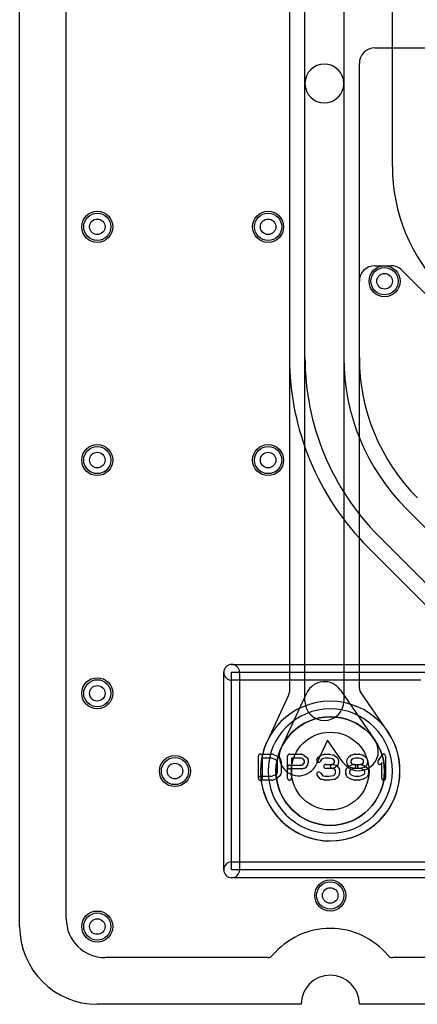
# Model space of a CAD drawing. Extents: x 0 to 20.5, y -0.5 to 20.
# Tile 1 of 11: x 0 to 5.1, y 0 to 12.7. Entities that reach past the tile are written whole.
import ezdxf

# ---------------------------------------------------------------- set-up
doc = ezdxf.new("R2010")
doc.units = 0
for name, color, linetype in [('Hole', 1, 'CONTINUOUS'), ('L1', 3, 'CONTINUOUS'), ('L2', 3, 'CONTINUOUS'), ('L3', 3, 'CONTINUOUS'), ('L4', 3, 'CONTINUOUS'), ('Outline', 7, 'CONTINUOUS'), ('PartsArea-A', 111, 'CONTINUOUS'), ('PartsArea-B', 111, 'CONTINUOUS'), ('PartsSilk-A', 221, 'CONTINUOUS'), ('Resist-A', 2, 'CONTINUOUS'), ('Resist-B', 2, 'CONTINUOUS')]:
    doc.layers.add(name, color=color, linetype=linetype)

msp = doc.modelspace()

# ---------------------------------------------------------------- linework, layer by layer
at = {"layer": 'Hole'}
for centre, radius in [((1, 10), 0.1), ((3.2, 10), 0.1), ((4.7, 9.3), 0.1), ((1, 7), 0.1), ((3.2, 7), 0.1), ((1, 4), 0.1), ((4, 3), 0.5), ((2, 3), 0.1), ((4, 1.4), 0.1), ((1, 1), 0.1)]:
    msp.add_circle(centre, radius, dxfattribs=at)
at = {"layer": 'L1'}
for p, q in [((3.675, 11.84325), (3.675, 15.32481)), ((4.175, 15.32481), (4.175, 11.84325)), ((3.47496, 15.27632), (3.47496, 8.31764)), ((0.6, 1.1), (0.6, 14.53823)), ((4.8, 10.77843), (4.8, 13.24422)), ((3.675, 8.31764), (3.675, 11.84325)), ((4.175, 11.84325), (4.175, 8.31764)), ((4.57504, 9.5), (4.7807, 9.5)), ((4.92212, 9.44142), (10.94161, 3.42193)), ((4.37504, 8.31764), (4.37504, 9.3)), ((4.98046, 6.3731), (6.25758, 5.09598)), ((5.90402, 4.74242), (4.6269, 6.01954)), ((4.48545, 5.87809), (6.94161, 3.42193)), ((3.19571, 0.6), (1.1, 0.6)), ((15.19571, 0.6), (4.80429, 0.6))]:
    msp.add_line(p, q, dxfattribs=at)
for centre, radius in [((1, 10), 0.2), ((3.2, 10), 0.2), ((4.7, 9.3), 0.2), ((1, 7), 0.2), ((3.2, 7), 0.2), ((1, 4), 0.2), ((4, 3), 0.6985), ((2, 3), 0.2), ((4, 1.4), 0.2), ((1, 1), 0.2)]:
    msp.add_circle(centre, radius, dxfattribs=at)
for centre, radius, start, end in [((3.925, 11.84325), 0.25, 0, 180), ((3.925, 11.84325), 0.25, 180, 0), ((7.05, 10.77843), 2.25, 180, -135), ((4.57504, 9.3), 0.2, 90, 180), ((4.7807, 9.3), 0.2, 45, 90), ((6.925, 8.31764), 3.45004, 180, -135), ((6.925, 8.31764), 3.25, 180, -135), ((6.925, 8.31764), 2.75, 180, -135), ((6.925, 8.31764), 2.54996, 180, -135), ((4, 3), 0.89854, 90, -90), ((4, 3), 0.89854, -90, 90), ((1.1, 1.1), 0.5, 180, -90), ((4, 0), 0.975, 40.004809, 139.995191), ((3.19571, 0.675), 0.075, -90, -40.008032), ((4.80429, 0.675), 0.075, -139.991968, -90)]:
    msp.add_arc(centre, radius, start, end, dxfattribs=at)
at = {"layer": 'L2'}
for p, q in [((0.6, 1.1), (0.6, 14.53823)), ((3.19571, 0.6), (1.1, 0.6)), ((15.19571, 0.6), (4.80429, 0.6))]:
    msp.add_line(p, q, dxfattribs=at)
for centre in [(1, 10), (3.2, 10), (4.7, 9.3), (1, 7), (3.2, 7), (1, 4), (2, 3), (4, 1.4), (1, 1)]:
    msp.add_circle(centre, 0.2, dxfattribs=at)
for centre, radius, start, end in [((4, 3), 0.80004, 90, -90), ((4, 3), 0.80004, -90, 90), ((1.1, 1.1), 0.5, 180, -90), ((4, 0), 0.975, 40.004809, 139.995191), ((3.19571, 0.675), 0.075, -90, -40.008032), ((4.80429, 0.675), 0.075, -139.991968, -90)]:
    msp.add_arc(centre, radius, start, end, dxfattribs=at)
at = {"layer": 'L3'}
for p, q in [((0.6, 1.1), (0.6, 14.53823)), ((3.19571, 0.6), (1.1, 0.6)), ((15.19571, 0.6), (4.80429, 0.6))]:
    msp.add_line(p, q, dxfattribs=at)
for centre in [(1, 10), (3.2, 10), (4.7, 9.3), (1, 7), (3.2, 7), (1, 4), (2, 3), (4, 1.4), (1, 1)]:
    msp.add_circle(centre, 0.2, dxfattribs=at)
for centre, radius, start, end in [((4, 3), 0.80004, 90, -90), ((4, 3), 0.80004, -90, 90), ((1.1, 1.1), 0.5, 180, -90), ((4, 0), 0.975, 40.004809, 139.995191), ((3.19571, 0.675), 0.075, -90, -40.008032), ((4.80429, 0.675), 0.075, -139.991968, -90)]:
    msp.add_arc(centre, radius, start, end, dxfattribs=at)
at = {"layer": 'L4'}
for p, q in [((3.675, 3.9), (3.675, 15.32481)), ((4.175, 15.32481), (4.175, 3.9)), ((3.47496, 15.27632), (3.47496, 4.01644)), ((0.6, 1.1), (0.6, 14.53823)), ((4.57504, 12.3), (5.9807, 12.3)), ((4.37504, 4.06323), (4.37504, 12.1)), ((3.46793, 3.98474), (3.18573, 3.37994)), ((3.36701, 3.29535), (3.69845, 4.0057)), ((4.13093, 4.04174), (4.57537, 3.39604)), ((4.73867, 3.51162), (4.38826, 4.0207)), ((3.9668, 3.39832), (3.82011, 3.08393)), ((4.16351, 3.11254), (3.9668, 3.39832)), ((3.19571, 0.6), (1.1, 0.6)), ((15.19571, 0.6), (4.80429, 0.6))]:
    msp.add_line(p, q, dxfattribs=at)
for centre, radius in [((1, 10), 0.2), ((3.2, 10), 0.2), ((4.7, 9.3), 0.2), ((1, 7), 0.2), ((3.2, 7), 0.2), ((1, 4), 0.2), ((4, 3), 0.6985), ((2, 3), 0.2), ((4, 1.4), 0.2), ((1, 1), 0.2)]:
    msp.add_circle(centre, radius, dxfattribs=at)
for centre, radius, start, end in [((4.57504, 12.1), 0.2, 90, 180), ((3.925, 3.89999), 0.25, 34.541219, 154.985876), ((4.45001, 4.06321), 0.07497, 179.984715, -145.455658), ((3.39999, 4.01644), 0.07497, -25.0132, 0), ((3.925, 3.9), 0.25, 180, 0), ((4.00001, 3), 0.89854, 155.209539, 34.612399), ((4.80042, 3.55413), 0.07497, -145.455658, -145.141961), ((4.80072, 3.55369), 0.07497, -145.548945, -144.719969), ((3.11621, 3.40819), 0.07497, -24.787418, -24.400943), ((3.59433, 3.19131), 0.45004, 155.219613, 155.600719), ((3.59356, 3.18964), 0.25, 154.985876, -25.01314), ((4.36944, 3.25429), 0.25, -145.458781, 34.539919), ((1.1, 1.1), 0.5, 180, -90), ((4, 0), 0.975, 40.004809, 139.995191), ((3.19571, 0.675), 0.075, -90, -40.008032), ((4.80429, 0.675), 0.075, -139.991968, -90)]:
    msp.add_arc(centre, radius, start, end, dxfattribs=at)
at = {"layer": 'Outline'}
for p, q in [((0, 1), (0, 15)), ((3.625, 0), (1, 0)), ((15.625, 0), (4.375, 0))]:
    msp.add_line(p, q, dxfattribs=at)
for centre, radius, start, end in [((1, 1), 1, 180, -90), ((4, 0), 0.375, 0, 180)]:
    msp.add_arc(centre, radius, start, end, dxfattribs=at)
at = {"layer": 'PartsArea-A'}
for p, q in [((2.73, 4.27), (5.27, 4.27)), ((2.73, 1.73), (2.73, 4.27)), ((5.27, 1.73), (2.73, 1.73))]:
    msp.add_line(p, q, dxfattribs=at)
at = {"layer": 'PartsArea-B'}
for start, end in [(0, 180), (180, 0)]:
    msp.add_arc((4, 3), 0.6985, start, end, dxfattribs=at)
at = {"layer": 'PartsSilk-A'}
for p, q in [((2.73, 4.3716), (5.27, 4.3716)), ((2.6284, 1.73), (2.6284, 4.27)), ((2.8316, 4.27), (2.8316, 1.73)), ((5.1684, 4.1684), (2.73, 4.1684)), ((3.075, 2.90741), (3.075, 3.19259)), ((3.1, 3.21759), (3.25, 3.21759)), ((3.24519, 3.16759), (3.125, 3.16759)), ((3.125, 3.16759), (3.125, 2.90741)), ((3.29222, 3.14878), (3.24519, 3.16759)), ((3.25928, 3.2158), (3.31484, 3.19358)), ((3.32217, 3.18906), (3.34717, 3.16684)), ((3.45, 2.90741), (3.45, 3.19259)), ((3.475, 3.21759), (3.625, 3.21759)), ((3.6197, 3.16759), (3.5, 3.16759)), ((3.5, 3.16759), (3.5, 2.90741)), ((3.63743, 3.15971), (3.6197, 3.16759)), ((3.63515, 3.21544), (3.66015, 3.20433)), ((3.6647, 3.2017), (3.69526, 3.17948)), ((3.70292, 3.17044), (3.71403, 3.14822)), ((3.8288, 3.15029), (3.84269, 3.17251)), ((3.84728, 3.17795), (3.87228, 3.20017)), ((3.88245, 3.20564), (3.92412, 3.21675)), ((3.93384, 3.16759), (3.90106, 3.15885)), ((3.93056, 3.21759), (3.98611, 3.21759)), ((3.98351, 3.16759), (3.93384, 3.16759)), ((4.02792, 3.15824), (3.98351, 3.16759)), ((3.99126, 3.21705), (4.04404, 3.20594)), ((4.05451, 3.201), (4.08229, 3.17878)), ((4.08787, 3.17251), (4.10176, 3.15029)), ((4.21769, 3.15029), (4.23158, 3.17251)), ((4.23617, 3.17795), (4.26117, 3.20017)), ((4.27091, 3.20552), (4.3098, 3.21663)), ((4.32017, 3.16759), (4.29013, 3.15901)), ((4.31667, 3.21759), (4.375, 3.21759)), ((4.3715, 3.16759), (4.32017, 3.16759)), ((4.4022, 3.15882), (4.3715, 3.16759)), ((4.38187, 3.21663), (4.42076, 3.20552)), ((4.42951, 3.201), (4.45729, 3.17878)), ((4.46287, 3.17251), (4.47676, 3.15029)), ((4.61513, 3.1247), (4.66791, 3.20618)), ((4.71389, 3.19259), (4.71389, 2.90741)), ((3.31126, 3.13185), (3.29222, 3.14878)), ((3.31944, 3.11876), (3.31126, 3.13185)), ((3.31944, 2.98124), (3.31944, 3.11876)), ((3.35176, 3.16139), (3.36564, 3.13917)), ((3.36944, 3.12593), (3.36944, 2.97407)), ((3.475, 3.07685), (3.63283, 3.07685)), ((3.63283, 3.07685), (3.64792, 3.08087)), ((3.66093, 3.14263), (3.63743, 3.15971)), ((3.64792, 3.08087), (3.66667, 3.11087)), ((3.66667, 3.13114), (3.66093, 3.14263)), ((3.66667, 3.11087), (3.66667, 3.13114)), ((3.71287, 3.09045), (3.68509, 3.04601)), ((3.71667, 3.13704), (3.71667, 3.1037)), ((3.88318, 3.14296), (3.8712, 3.12379)), ((3.90106, 3.15885), (3.88318, 3.14296)), ((3.94167, 3.08426), (4.0206, 3.08426)), ((4.0206, 3.08426), (4.0418, 3.09197)), ((4.04773, 3.1424), (4.02792, 3.15824)), ((4.02938, 3.08387), (4.07105, 3.07646)), ((4.0641, 3.04687), (4.03354, 3.03576)), ((4.0418, 3.09197), (4.04698, 3.09715)), ((4.04698, 3.09715), (4.05556, 3.11087)), ((4.05556, 3.12987), (4.04773, 3.1424)), ((4.05556, 3.11087), (4.05556, 3.12987)), ((4.08435, 3.0638), (4.07324, 3.05269)), ((4.08588, 3.06785), (4.11365, 3.03452)), ((4.10176, 3.09045), (4.08787, 3.06823)), ((4.10556, 3.13704), (4.10556, 3.1037)), ((4.2038, 3.02066), (4.21769, 3.04288)), ((4.21389, 3.1037), (4.21389, 3.13704)), ((4.23158, 3.06823), (4.21769, 3.09045)), ((4.22649, 3.05134), (4.26538, 3.07356)), ((4.24621, 3.05269), (4.2351, 3.0638)), ((4.29912, 3.0351), (4.25745, 3.04621)), ((4.27207, 3.14296), (4.26389, 3.12987)), ((4.26389, 3.12987), (4.26389, 3.11087)), ((4.26389, 3.11087), (4.27247, 3.09715)), ((4.27134, 3.07601), (4.29912, 3.08342)), ((4.29013, 3.15901), (4.27207, 3.14296)), ((4.27247, 3.09715), (4.27682, 3.0928)), ((4.27682, 3.0928), (4.30884, 3.08426)), ((4.30884, 3.08426), (4.38611, 3.08426)), ((4.3701, 3.08377), (4.41824, 3.0934)), ((4.43546, 3.04586), (4.3799, 3.03475)), ((4.39255, 3.08342), (4.42033, 3.07601)), ((4.42273, 3.1424), (4.4022, 3.15882)), ((4.41824, 3.0934), (4.42198, 3.09715)), ((4.42198, 3.09715), (4.43056, 3.11087)), ((4.43056, 3.12987), (4.42273, 3.1424)), ((4.42565, 3.07391), (4.46732, 3.05169)), ((4.43056, 3.11087), (4.43056, 3.12987)), ((4.45935, 3.0638), (4.44824, 3.05269)), ((4.47676, 3.09045), (4.46287, 3.06823)), ((4.47676, 3.04287), (4.49064, 3.02065)), ((4.48056, 3.13704), (4.48056, 3.1037)), ((4.66389, 3.10801), (4.65709, 3.09752)), ((4.66389, 2.90741), (4.66389, 3.10801)), ((3.1, 2.93241), (3.24519, 2.93241)), ((3.24519, 2.93241), (3.29222, 2.95122)), ((3.29222, 2.95122), (3.31126, 2.96815)), ((3.31126, 2.96815), (3.31944, 2.98124)), ((3.34717, 2.93316), (3.32217, 2.91094)), ((3.36564, 2.96083), (3.35176, 2.93861)), ((3.63611, 3.02685), (3.475, 3.02685)), ((3.67033, 3.0351), (3.64255, 3.02769)), ((3.87008, 2.90206), (3.83119, 2.9465)), ((3.86881, 2.97942), (3.90269, 2.94071)), ((3.90269, 2.94071), (3.93384, 2.93241)), ((3.93384, 2.93241), (3.98412, 2.93241)), ((4.025, 3.03426), (3.94167, 3.03426)), ((3.98412, 2.93241), (4.04441, 2.94205)), ((4.05331, 3.02883), (4.02062, 3.03465)), ((4.04441, 2.94205), (4.05968, 2.95563)), ((4.06944, 3.00947), (4.05331, 3.02883)), ((4.05968, 2.95563), (4.06944, 2.97907)), ((4.06944, 2.97907), (4.06944, 3.00947)), ((4.09717, 2.92205), (4.07217, 2.89983)), ((4.11752, 2.96446), (4.10364, 2.93113)), ((4.11944, 3.01852), (4.11944, 2.97407)), ((4.2, 2.97407), (4.2, 3.00741)), ((4.21581, 2.93112), (4.20192, 2.96445)), ((4.26538, 2.89681), (4.22649, 2.91903)), ((4.25675, 3.01104), (4.25, 3.00024)), ((4.25, 3.00024), (4.25, 2.97907)), ((4.25, 2.97907), (4.25869, 2.95822)), ((4.28736, 3.02853), (4.25675, 3.01104)), ((4.25869, 2.95822), (4.28756, 2.94173)), ((4.312, 3.0351), (4.28736, 3.02853)), ((4.28756, 2.94173), (4.32017, 2.93241)), ((4.38283, 3.03426), (4.30556, 3.03426)), ((4.32017, 2.93241), (4.3715, 2.93241)), ((4.3715, 2.93241), (4.40447, 2.94183)), ((4.40467, 3.02844), (4.38283, 3.03426)), ((4.40447, 2.94183), (4.43592, 2.9586)), ((4.4379, 3.01072), (4.40467, 3.02844)), ((4.46732, 2.91868), (4.42565, 2.89646)), ((4.43592, 2.9586), (4.44444, 2.97907)), ((4.44444, 3.00024), (4.4379, 3.01072)), ((4.44444, 2.97907), (4.44444, 3.00024)), ((4.49252, 2.96446), (4.47864, 2.93113)), ((4.49444, 3.00741), (4.49444, 2.97407)), ((3.25, 2.88241), (3.1, 2.88241)), ((3.31484, 2.90642), (3.25928, 2.8842)), ((3.92412, 2.88325), (3.88245, 2.89436)), ((3.98611, 2.88241), (3.93056, 2.88241)), ((4.05951, 2.89383), (3.99006, 2.88272)), ((4.3098, 2.88337), (4.27091, 2.89448)), ((4.375, 2.88241), (4.31667, 2.88241)), ((4.42076, 2.89448), (4.38187, 2.88337)), ((2.73, 1.8316), (5.27, 1.8316)), ((5.27, 1.6284), (2.73, 1.6284))]:
    msp.add_line(p, q, dxfattribs=at)
for centre, radius, start, end in [((2.73, 4.27), 0.1016, 90, -90), ((2.73, 4.27), 0.1016, 0, 180), ((3.1, 3.19259), 0.025, 90, 180), ((3.25, 3.19259), 0.025, 68.207103, 90), ((3.30556, 3.17037), 0.025, 48.372169, 68.202147), ((3.33056, 3.14815), 0.025, 31.985944, 48.369306), ((3.475, 3.19259), 0.025, 90, 180), ((3.625, 3.19259), 0.025, 66.049145, 90), ((3.65, 3.18148), 0.025, 53.982737, 66.039637), ((3.68056, 3.15926), 0.025, 26.565051, 53.979316), ((3.86389, 3.15926), 0.025, 131.627831, 147.989981), ((3.88889, 3.18148), 0.025, 104.925513, 131.630694), ((3.93056, 3.19259), 0.025, 90, 104.92885), ((3.98611, 3.19259), 0.025, 78.110161, 90), ((4.03889, 3.18148), 0.025, 51.333033, 78.112983), ((4.06667, 3.15926), 0.025, 32.005383, 51.345223), ((4.25278, 3.15926), 0.025, 131.627831, 147.994617), ((4.27778, 3.18148), 0.025, 105.948544, 131.62783), ((4.31667, 3.19259), 0.025, 90, 105.948544), ((4.375, 3.19259), 0.025, 74.051456, 90), ((4.41389, 3.18148), 0.025, 51.333033, 74.051456), ((4.44167, 3.15926), 0.025, 32.005383, 51.333033), ((4.68889, 3.19259), 0.025, 0, 147.066193), ((3.34444, 3.12593), 0.025, 0, 31.991474), ((3.475, 3.05185), 0.025, 90, -90), ((3.66389, 3.05926), 0.025, -75.074487, -32.010019), ((3.69167, 3.1037), 0.025, -32.005383, 0), ((3.69167, 3.13704), 0.025, 0, 26.565051), ((3.85, 3.13704), 0.025, 147.994617, -32.010019), ((3.94167, 3.05926), 0.025, 90, -90), ((4.025, 3.05926), 0.025, 79.908369, -100.083264), ((4.05556, 3.07037), 0.025, -70.02864, -45), ((4.06667, 3.05185), 0.025, 39.790899, 79.916736), ((4.06667, 3.08148), 0.025, -45, -32.010019), ((4.08056, 3.13704), 0.025, 0, 32.010019), ((4.08056, 3.1037), 0.025, -32.005383, 0), ((4.23889, 3.13704), 0.025, 147.994617, 180), ((4.23889, 3.1037), 0.025, 180, -147.994617), ((4.23889, 3.02963), 0.025, 119.733511, 147.989981), ((4.25278, 3.08148), 0.025, -147.994617, -135), ((4.26389, 3.07037), 0.025, -135, -104.925513), ((4.27778, 3.05185), 0.025, 104.925513, 119.741708), ((4.30556, 3.05926), 0.025, -75.074487, 104.935268), ((4.375, 3.05926), 0.025, 101.305437, -78.692051), ((4.38611, 3.05926), 0.025, 75.074487, 90), ((4.41389, 3.05185), 0.025, 61.938299, 75.064732), ((4.43056, 3.07037), 0.025, -78.694563, -45), ((4.44167, 3.08148), 0.025, -45, -32.005383), ((4.45556, 3.02963), 0.025, 31.985944, 61.931795), ((4.45556, 3.13704), 0.025, 0, 32.005383), ((4.45556, 3.1037), 0.025, -32.005383, 0), ((4.63611, 3.11111), 0.025, 147.066457, -32.933807), ((3.1, 2.90741), 0.025, 90, -90), ((3.33056, 2.95185), 0.025, -48.372169, -31.991474), ((3.34444, 2.97407), 0.025, -31.985944, 0), ((3.63611, 3.05185), 0.025, -90, -75.064732), ((3.85, 2.96296), 0.025, 41.188082, -138.810424), ((4.025, 3.05926), 0.025, -90, -70.02141), ((4.08056, 2.94074), 0.025, -48.372169, -22.608878), ((4.09444, 3.01852), 0.025, 0, 39.800498), ((4.09444, 2.97407), 0.025, -22.605762, 0), ((4.225, 3.00741), 0.025, 147.994617, 180), ((4.225, 2.97407), 0.025, 180, -157.376473), ((4.23889, 2.94074), 0.025, -157.373085, -119.741708), ((4.30556, 3.05926), 0.025, -104.925513, -90), ((4.45556, 2.94074), 0.025, -61.938299, -22.608878), ((4.46944, 3.00741), 0.025, 0, 31.991474), ((4.46944, 2.97407), 0.025, -22.605762, 0), ((3.1, 2.90741), 0.025, 180, 0), ((3.25, 2.90741), 0.025, -90, -68.202147), ((3.30556, 2.92963), 0.025, -68.207103, -48.369306), ((3.475, 2.90741), 0.025, 180, 0), ((3.88889, 2.91852), 0.025, -138.811918, -104.92885), ((3.93056, 2.90741), 0.025, -104.925513, -90), ((3.98611, 2.90741), 0.025, -90, -80.911332), ((4.05556, 2.91852), 0.025, -80.910628, -48.369306), ((4.27778, 2.91852), 0.025, -119.733511, -105.94345), ((4.31667, 2.90741), 0.025, -105.948544, -90), ((4.375, 2.90741), 0.025, -90, -74.05655), ((4.41389, 2.91852), 0.025, -74.051456, -61.931795), ((4.68889, 2.90741), 0.025, 180, 0), ((2.73, 1.73), 0.1016, 90, -90), ((2.73, 1.73), 0.1016, 180, 0)]:
    msp.add_arc(centre, radius, start, end, dxfattribs=at)
at = {"layer": 'Resist-A'}
for centre, radius in [((1, 10), 0.175), ((3.2, 10), 0.175), ((4.7, 9.3), 0.175), ((1, 7), 0.175), ((3.2, 7), 0.175), ((1, 4), 0.175), ((4, 3), 0.6985), ((2, 3), 0.175), ((4, 1.4), 0.175), ((1, 1), 0.175)]:
    msp.add_circle(centre, radius, dxfattribs=at)
at = {"layer": 'Resist-B'}
for centre, radius in [((1, 10), 0.175), ((3.2, 10), 0.175), ((4.7, 9.3), 0.175), ((1, 7), 0.175), ((3.2, 7), 0.175), ((1, 4), 0.175), ((4, 3), 0.6985), ((2, 3), 0.175), ((4, 1.4), 0.175), ((1, 1), 0.175)]:
    msp.add_circle(centre, radius, dxfattribs=at)

doc.saveas('drawing.dxf')
